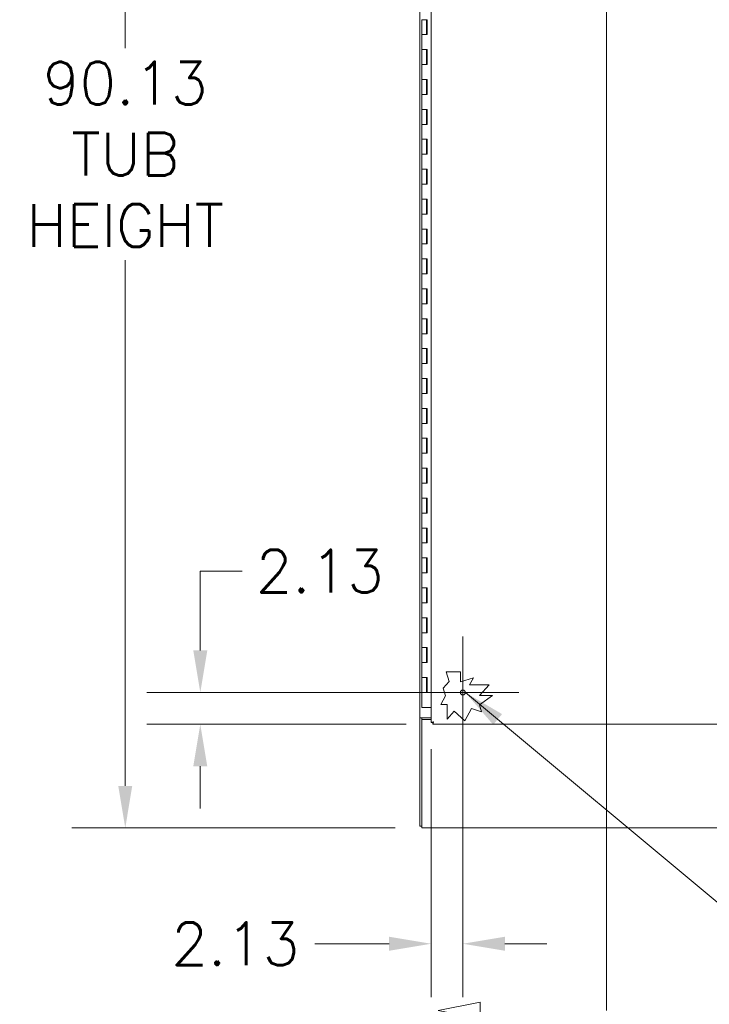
# Model space of a CAD drawing. Header units: inches. Extents: x 16 to 463, y 31 to 294.
# Tile 55 of 110: x 163 to 209, y 120 to 186. Entities that reach past the tile are written whole.
import ezdxf

# ---------------------------------------------------------------- set-up
doc = ezdxf.new("R2010")
doc.units = ezdxf.units.IN
doc.header["$LTSCALE"] = 28.571429
doc.header["$MEASUREMENT"] = 0
for name, color, linetype, lineweight in [('Center Mark (ANSI)', 7, 'Continuous', 5), ('Dimension (ANSI)', 7, 'Continuous', 5), ('Section Line (ANSI)', 7, 'Continuous', 5), ('Symbol (ANSI)', 7, 'Continuous', 5), ('Visible (ANSI)', 7, 'Continuous', 5)]:
    doc.layers.add(name, color=color, linetype=linetype, lineweight=lineweight)
doc.styles.add('ROMANS', font='romans.shx')
doc.dimstyles.new('Default (ANSI)', dxfattribs={"dimscale": 28.571429, "dimtxt": 0.1, "dimasz": 0.098425, "dimexe": 0.125, "dimexo": 0.0625, "dimgap": 0.031496, "dimtad": 0, "dimtih": 1, "dimtoh": 1, "dimrnd": 1e-08, "dimzin": 0, "dimdsep": 46, "dimtxsty": 'ROMANS', "dimcen": 0.09, "dimdle": 0.393701, "dimclrd": 256, "dimclre": 256, "dimclrt": 256, "dimadec": 0, "dimazin": 0, "dimtfac": 1, "dimtofl": 0, "dimtmove": 0, "dimatfit": 3, "dimfxl": 1, "dimtolj": 1, "dimtzin": 0, "dimlwd": -1, "dimlwe": -1, "dimarcsym": 0})
doc.dimstyles.new('Default (ANSI)$7', dxfattribs={"dimscale": 28.571429, "dimtxt": 0.1, "dimasz": 0.098425, "dimexe": 0.125, "dimexo": 0.0625, "dimgap": 0.031496, "dimtad": 0, "dimtih": 1, "dimtoh": 1, "dimrnd": 1e-08, "dimzin": 0, "dimdsep": 46, "dimtxsty": 'ROMANS', "dimcen": 0.09, "dimdle": 0.393701, "dimclrd": 256, "dimclre": 256, "dimclrt": 256, "dimadec": 0, "dimazin": 0, "dimtfac": 1, "dimtofl": 0, "dimtmove": 0, "dimatfit": 3, "dimfxl": 1, "dimtolj": 1, "dimtzin": 0, "dimlwd": -1, "dimlwe": -1, "dimarcsym": 0})

# ---------------------------------------------------------------- blocks, each defined once
blk = doc.blocks.new('2dTransSection1')
at = {"layer": 'Section Line (ANSI)', "linetype": 'Continuous'}
for p, q in [((7.0842, 4.1764), (7.0842, 7.8789)), ((6.7885, 4.1959), (6.6905, 4.1764)), ((6.7885, 4.1569), (6.7885, 4.1959)), ((7.0842, 4.1764), (7.0842, 4.1924))]:
    blk.add_line(p, q, dxfattribs=at)
at = {"layer": 'Section Line (ANSI)', "linetype": 'Continuous', "flags": 128}
blk.add_lwpolyline([(6.7885, 4.1959), (6.6905, 4.1764), (6.7885, 4.1569), (6.7885, 4.1959)], dxfattribs=at)
at = {"layer": 'Section Line (ANSI)'}
blk.add_solid([(6.7885, 4.1959), (6.6905, 4.1764), (6.7885, 4.1569), (6.7885, 4.1959)], dxfattribs=at)
blk = doc.blocks.new('*D17')
at = {"layer": 'Defpoints', "color": 0, "transparency": 16777216}
for p in [(190.051, 221.666), (170.203, 131.541), (190.051, 131.541)]:
    blk.add_point(p, dxfattribs=at)
at = {"layer": 'Dimension (ANSI)', "transparency": 16777216}
for p, q in [((188.265, 221.666), (166.631, 221.666)), ((170.203, 218.854), (170.203, 183.694)), ((170.203, 134.353), (170.203, 169.513)), ((188.265, 131.541), (166.631, 131.541))]:
    blk.add_line(p, q, dxfattribs=at)
for points in [[(169.734, 218.854), (170.671, 218.854), (170.203, 221.666)], [(169.734, 134.353), (170.671, 134.353), (170.203, 131.541)]]:
    blk.add_solid(points, dxfattribs=at)
at = {"layer": 'Dimension (ANSI)', "transparency": 16777216, "insert": (170.203, 176.604), "char_height": 2.8571, "attachment_point": 5, "style": 'ROMANS'}
blk.add_mtext('\\A1;90.13\\PTUB\\PHEIGHT', dxfattribs=at)
blk = doc.blocks.new('*D22')
at = {"layer": 'Defpoints', "color": 0, "transparency": 16777216}
for p in [(175.225, 140.604), (192.801, 140.604), (190.802, 138.479)]:
    blk.add_point(p, dxfattribs=at)
at = {"layer": 'Dimension (ANSI)', "transparency": 16777216}
for p, q in [((175.225, 143.416), (175.225, 148.727)), ((175.225, 148.727), (178.037, 148.727)), ((191.015, 140.604), (171.654, 140.604)), ((189.016, 138.479), (171.654, 138.479)), ((175.225, 135.666), (175.225, 132.854))]:
    blk.add_line(p, q, dxfattribs=at)
for points in [[(174.756, 143.416), (175.694, 143.416), (175.225, 140.604)], [(174.756, 135.666), (175.694, 135.666), (175.225, 138.479)]]:
    blk.add_solid(points, dxfattribs=at)
at = {"layer": 'Dimension (ANSI)', "transparency": 16777216, "insert": (178.937, 150.156), "char_height": 2.8571, "attachment_point": 1, "style": 'ROMANS'}
blk.add_mtext('\\A1;2.13', dxfattribs=at)
blk = doc.blocks.new('*D23')
at = {"layer": 'Defpoints', "color": 0, "transparency": 16777216}
for p in [(192.801, 140.604), (190.676, 138.604), (190.676, 123.799)]:
    blk.add_point(p, dxfattribs=at)
at = {"layer": 'Dimension (ANSI)', "transparency": 16777216}
for p, q in [((192.801, 138.818), (192.801, 120.227)), ((190.676, 136.819), (190.676, 120.227)), ((187.864, 123.799), (182.894, 123.799)), ((195.613, 123.799), (198.425, 123.799))]:
    blk.add_line(p, q, dxfattribs=at)
for points in [[(187.864, 124.267), (187.864, 123.33), (190.676, 123.799)], [(195.613, 124.267), (195.613, 123.33), (192.801, 123.799)]]:
    blk.add_solid(points, dxfattribs=at)
at = {"layer": 'Dimension (ANSI)', "transparency": 16777216, "insert": (173.287, 125.227), "char_height": 2.8571, "attachment_point": 1, "style": 'ROMANS'}
blk.add_mtext('\\A1;2.13', dxfattribs=at)

msp = doc.modelspace()

# ---------------------------------------------------------------- linework, layer by layer
at = {"layer": 'Center Mark (ANSI)', "linetype": 'Continuous'}
for p, q in [((192.8008, 144.3436), (192.8008, 136.8637)), ((196.5408, 140.6036), (189.0609, 140.6036))]:
    msp.add_line(p, q, dxfattribs=at)
at = {"layer": 'Visible (ANSI)'}
for p, q in [((189.9257, 138.9161), (189.9257, 218.2911)), ((190.6758, 138.6043), (190.6758, 218.6029)), ((190.0484, 185.6036), (190.2281, 185.6036)), ((190.0484, 184.6036), (190.0484, 185.6036)), ((190.2281, 185.6036), (190.4073, 185.6036)), ((190.3784, 184.6036), (190.3784, 185.6036)), ((190.4007, 184.6036), (190.4007, 185.6036)), ((190.4073, 185.6036), (190.4073, 184.6036)), ((190.2281, 184.6036), (190.0484, 184.6036)), ((190.0484, 184.6036), (190.2281, 184.6036)), ((190.0484, 183.6036), (190.0484, 184.6036)), ((190.4073, 184.6036), (190.2281, 184.6036)), ((190.0484, 183.6036), (190.2281, 183.6036)), ((190.0484, 182.6036), (190.0484, 183.6036)), ((190.2281, 183.6036), (190.0484, 183.6036)), ((190.2281, 183.6036), (190.4073, 183.6036)), ((190.3784, 182.6036), (190.3784, 183.6036)), ((190.4007, 182.6036), (190.4007, 183.6036)), ((190.4073, 183.6036), (190.4073, 182.6036)), ((190.2281, 182.6036), (190.0484, 182.6036)), ((190.0484, 182.6036), (190.2281, 182.6036)), ((190.0484, 181.6036), (190.0484, 182.6036)), ((190.4073, 182.6036), (190.2281, 182.6036)), ((190.0484, 181.6036), (190.2281, 181.6036)), ((190.0484, 180.6036), (190.0484, 181.6036)), ((190.2281, 181.6036), (190.0484, 181.6036)), ((190.2281, 181.6036), (190.4073, 181.6036)), ((190.3784, 180.6036), (190.3784, 181.6036)), ((190.4007, 180.6036), (190.4007, 181.6036)), ((190.4073, 181.6036), (190.4073, 180.6036)), ((190.2281, 180.6036), (190.0484, 180.6036)), ((190.0484, 180.6036), (190.2281, 180.6036)), ((190.0484, 179.6036), (190.0484, 180.6036)), ((190.4073, 180.6036), (190.2281, 180.6036)), ((190.0484, 179.6036), (190.2281, 179.6036)), ((190.0484, 178.6036), (190.0484, 179.6036)), ((190.2281, 179.6036), (190.0484, 179.6036)), ((190.2281, 179.6036), (190.4073, 179.6036)), ((190.3784, 178.6036), (190.3784, 179.6036)), ((190.4007, 178.6036), (190.4007, 179.6036)), ((190.4073, 179.6036), (190.4073, 178.6036)), ((190.2281, 178.6036), (190.0484, 178.6036)), ((190.0484, 178.6036), (190.2281, 178.6036)), ((190.0484, 177.6036), (190.0484, 178.6036)), ((190.4073, 178.6036), (190.2281, 178.6036)), ((190.0484, 177.6036), (190.2281, 177.6036)), ((190.0484, 176.6036), (190.0484, 177.6036)), ((190.2281, 177.6036), (190.0484, 177.6036)), ((190.2281, 177.6036), (190.4073, 177.6036)), ((190.3784, 176.6036), (190.3784, 177.6036)), ((190.4007, 176.6036), (190.4007, 177.6036)), ((190.4073, 177.6036), (190.4073, 176.6036)), ((190.2281, 176.6036), (190.0484, 176.6036)), ((190.0484, 176.6036), (190.2281, 176.6036)), ((190.0484, 175.6036), (190.0484, 176.6036)), ((190.4073, 176.6036), (190.2281, 176.6036)), ((190.0484, 175.6036), (190.2281, 175.6036)), ((190.0484, 174.6036), (190.0484, 175.6036)), ((190.2281, 175.6036), (190.0484, 175.6036)), ((190.2281, 175.6036), (190.4073, 175.6036)), ((190.3784, 174.6036), (190.3784, 175.6036)), ((190.4007, 174.6036), (190.4007, 175.6036)), ((190.4073, 175.6036), (190.4073, 174.6036)), ((190.2281, 174.6036), (190.0484, 174.6036)), ((190.0484, 174.6036), (190.2281, 174.6036)), ((190.0484, 173.6036), (190.0484, 174.6036)), ((190.4073, 174.6036), (190.2281, 174.6036)), ((190.0484, 173.6036), (190.2281, 173.6036)), ((190.0484, 172.6036), (190.0484, 173.6036)), ((190.2281, 173.6036), (190.0484, 173.6036)), ((190.2281, 173.6036), (190.4073, 173.6036)), ((190.3784, 172.6036), (190.3784, 173.6036)), ((190.4007, 172.6036), (190.4007, 173.6036)), ((190.4073, 173.6036), (190.4073, 172.6036)), ((190.2281, 172.6036), (190.0484, 172.6036)), ((190.0484, 172.6036), (190.2281, 172.6036)), ((190.0484, 171.6036), (190.0484, 172.6036)), ((190.4073, 172.6036), (190.2281, 172.6036)), ((190.0484, 171.6036), (190.2281, 171.6036)), ((190.0484, 170.6036), (190.0484, 171.6036)), ((190.2281, 171.6036), (190.0484, 171.6036)), ((190.2281, 171.6036), (190.4073, 171.6036)), ((190.3784, 170.6036), (190.3784, 171.6036)), ((190.4007, 170.6036), (190.4007, 171.6036)), ((190.4073, 171.6036), (190.4073, 170.6036)), ((190.2281, 170.6036), (190.0484, 170.6036)), ((190.0484, 170.6036), (190.2281, 170.6036)), ((190.0484, 169.6036), (190.0484, 170.6036)), ((190.4073, 170.6036), (190.2281, 170.6036)), ((190.0484, 169.6036), (190.2281, 169.6036)), ((190.0484, 168.6036), (190.0484, 169.6036)), ((190.2281, 169.6036), (190.0484, 169.6036)), ((190.2281, 169.6036), (190.4073, 169.6036)), ((190.3784, 168.6036), (190.3784, 169.6036)), ((190.4007, 168.6036), (190.4007, 169.6036)), ((190.4073, 169.6036), (190.4073, 168.6036)), ((190.2281, 168.6036), (190.0484, 168.6036)), ((190.0484, 168.6036), (190.2281, 168.6036)), ((190.0484, 167.6036), (190.0484, 168.6036)), ((190.4073, 168.6036), (190.2281, 168.6036)), ((190.0484, 167.6036), (190.2281, 167.6036)), ((190.0484, 166.6036), (190.0484, 167.6036)), ((190.2281, 167.6036), (190.0484, 167.6036)), ((190.2281, 167.6036), (190.4073, 167.6036)), ((190.3784, 166.6036), (190.3784, 167.6036)), ((190.4007, 166.6036), (190.4007, 167.6036)), ((190.4073, 167.6036), (190.4073, 166.6036)), ((190.2281, 166.6036), (190.0484, 166.6036)), ((190.0484, 166.6036), (190.2281, 166.6036)), ((190.0484, 165.6036), (190.0484, 166.6036)), ((190.4073, 166.6036), (190.2281, 166.6036)), ((190.0484, 165.6036), (190.2281, 165.6036)), ((190.0484, 164.6036), (190.0484, 165.6036)), ((190.2281, 165.6036), (190.0484, 165.6036)), ((190.2281, 165.6036), (190.4073, 165.6036)), ((190.3784, 164.6036), (190.3784, 165.6036)), ((190.4007, 164.6036), (190.4007, 165.6036)), ((190.4073, 165.6036), (190.4073, 164.6036)), ((190.2281, 164.6036), (190.0484, 164.6036)), ((190.0484, 164.6036), (190.2281, 164.6036)), ((190.0484, 163.6036), (190.0484, 164.6036)), ((190.4073, 164.6036), (190.2281, 164.6036)), ((190.0484, 163.6036), (190.2281, 163.6036)), ((190.0484, 162.6036), (190.0484, 163.6036)), ((190.2281, 163.6036), (190.0484, 163.6036)), ((190.2281, 163.6036), (190.4073, 163.6036)), ((190.3784, 162.6036), (190.3784, 163.6036)), ((190.4007, 162.6036), (190.4007, 163.6036)), ((190.4073, 163.6036), (190.4073, 162.6036)), ((190.2281, 162.6036), (190.0484, 162.6036)), ((190.0484, 162.6036), (190.2281, 162.6036)), ((190.0484, 161.6036), (190.0484, 162.6036)), ((190.4073, 162.6036), (190.2281, 162.6036)), ((190.0484, 161.6036), (190.2281, 161.6036)), ((190.0484, 160.6036), (190.0484, 161.6036)), ((190.2281, 161.6036), (190.0484, 161.6036)), ((190.2281, 161.6036), (190.4073, 161.6036)), ((190.3784, 160.6036), (190.3784, 161.6036)), ((190.4007, 160.6036), (190.4007, 161.6036)), ((190.4073, 161.6036), (190.4073, 160.6036)), ((190.2281, 160.6036), (190.0484, 160.6036)), ((190.0484, 160.6036), (190.2281, 160.6036)), ((190.0484, 159.6036), (190.0484, 160.6036)), ((190.4073, 160.6036), (190.2281, 160.6036)), ((190.0484, 159.6036), (190.2281, 159.6036)), ((190.0484, 158.6036), (190.0484, 159.6036)), ((190.2281, 159.6036), (190.0484, 159.6036)), ((190.2281, 159.6036), (190.4073, 159.6036)), ((190.3784, 158.6036), (190.3784, 159.6036)), ((190.4007, 158.6036), (190.4007, 159.6036)), ((190.4073, 159.6036), (190.4073, 158.6036)), ((190.2281, 158.6036), (190.0484, 158.6036)), ((190.0484, 158.6036), (190.2281, 158.6036)), ((190.0484, 157.6036), (190.0484, 158.6036)), ((190.4073, 158.6036), (190.2281, 158.6036)), ((190.0484, 157.6036), (190.2281, 157.6036)), ((190.0484, 156.6036), (190.0484, 157.6036)), ((190.2281, 157.6036), (190.0484, 157.6036)), ((190.2281, 157.6036), (190.4073, 157.6036)), ((190.3784, 156.6036), (190.3784, 157.6036)), ((190.4007, 156.6036), (190.4007, 157.6036)), ((190.4073, 157.6036), (190.4073, 156.6036)), ((190.2281, 156.6036), (190.0484, 156.6036)), ((190.0484, 156.6036), (190.2281, 156.6036)), ((190.0484, 155.6036), (190.0484, 156.6036)), ((190.4073, 156.6036), (190.2281, 156.6036)), ((190.0484, 155.6036), (190.2281, 155.6036)), ((190.0484, 154.6036), (190.0484, 155.6036)), ((190.2281, 155.6036), (190.0484, 155.6036)), ((190.2281, 155.6036), (190.4073, 155.6036)), ((190.3784, 154.6036), (190.3784, 155.6036)), ((190.4007, 154.6036), (190.4007, 155.6036)), ((190.4073, 155.6036), (190.4073, 154.6036)), ((190.2281, 154.6036), (190.0484, 154.6036)), ((190.0484, 154.6036), (190.2281, 154.6036)), ((190.0484, 153.6036), (190.0484, 154.6036)), ((190.4073, 154.6036), (190.2281, 154.6036)), ((190.0484, 153.6036), (190.2281, 153.6036)), ((190.0484, 152.6036), (190.0484, 153.6036)), ((190.2281, 153.6036), (190.0484, 153.6036)), ((190.2281, 153.6036), (190.4073, 153.6036)), ((190.3784, 152.6036), (190.3784, 153.6036)), ((190.4007, 152.6036), (190.4007, 153.6036)), ((190.4073, 153.6036), (190.4073, 152.6036)), ((190.2281, 152.6036), (190.0484, 152.6036)), ((190.0484, 152.6036), (190.2281, 152.6036)), ((190.0484, 151.6036), (190.0484, 152.6036)), ((190.4073, 152.6036), (190.2281, 152.6036)), ((190.0484, 151.6036), (190.2281, 151.6036)), ((190.0484, 150.6036), (190.0484, 151.6036)), ((190.2281, 151.6036), (190.0484, 151.6036)), ((190.2281, 151.6036), (190.4073, 151.6036)), ((190.3784, 150.6036), (190.3784, 151.6036)), ((190.4007, 150.6036), (190.4007, 151.6036)), ((190.4073, 151.6036), (190.4073, 150.6036)), ((190.2281, 150.6036), (190.0484, 150.6036)), ((190.0484, 150.6036), (190.2281, 150.6036)), ((190.0484, 149.6036), (190.0484, 150.6036)), ((190.4073, 150.6036), (190.2281, 150.6036)), ((190.0484, 149.6036), (190.2281, 149.6036)), ((190.0484, 148.6036), (190.0484, 149.6036)), ((190.2281, 149.6036), (190.0484, 149.6036)), ((190.2281, 149.6036), (190.4073, 149.6036)), ((190.3784, 148.6036), (190.3784, 149.6036)), ((190.4007, 148.6036), (190.4007, 149.6036)), ((190.4073, 149.6036), (190.4073, 148.6036)), ((190.2281, 148.6036), (190.0484, 148.6036)), ((190.0484, 148.6036), (190.2281, 148.6036)), ((190.0484, 147.6036), (190.0484, 148.6036)), ((190.4073, 148.6036), (190.2281, 148.6036)), ((190.0484, 147.6036), (190.2281, 147.6036)), ((190.0484, 146.6036), (190.0484, 147.6036)), ((190.2281, 147.6036), (190.0484, 147.6036)), ((190.2281, 147.6036), (190.4073, 147.6036)), ((190.3784, 146.6036), (190.3784, 147.6036)), ((190.4007, 146.6036), (190.4007, 147.6036)), ((190.4073, 147.6036), (190.4073, 146.6036)), ((190.2281, 146.6036), (190.0484, 146.6036)), ((190.0484, 146.6036), (190.2281, 146.6036)), ((190.0484, 145.6036), (190.0484, 146.6036)), ((190.4073, 146.6036), (190.2281, 146.6036)), ((190.0484, 145.6036), (190.2281, 145.6036)), ((190.0484, 144.6036), (190.0484, 145.6036)), ((190.2281, 145.6036), (190.0484, 145.6036)), ((190.2281, 145.6036), (190.4073, 145.6036)), ((190.3784, 144.6036), (190.3784, 145.6036)), ((190.4007, 144.6036), (190.4007, 145.6036)), ((190.4073, 145.6036), (190.4073, 144.6036)), ((190.2281, 144.6036), (190.0484, 144.6036)), ((190.0484, 144.6036), (190.2281, 144.6036)), ((190.0484, 143.6036), (190.0484, 144.6036)), ((190.4073, 144.6036), (190.2281, 144.6036)), ((190.0484, 143.6036), (190.2281, 143.6036)), ((190.0484, 142.6036), (190.0484, 143.6036)), ((190.2281, 143.6036), (190.0484, 143.6036)), ((190.2281, 143.6036), (190.4073, 143.6036)), ((190.3784, 142.6036), (190.3784, 143.6036)), ((190.4007, 142.6036), (190.4007, 143.6036)), ((190.4073, 143.6036), (190.4073, 142.6036)), ((190.2281, 142.6036), (190.0484, 142.6036)), ((190.0484, 142.6036), (190.2281, 142.6036)), ((190.0484, 141.6036), (190.0484, 142.6036)), ((190.4073, 142.6036), (190.2281, 142.6036)), ((190.0484, 141.6036), (190.2281, 141.6036)), ((190.0484, 140.6036), (190.0484, 141.6036)), ((190.2281, 141.6036), (190.0484, 141.6036)), ((190.2281, 141.6036), (190.4073, 141.6036)), ((190.3784, 140.6036), (190.3784, 141.6036)), ((190.4007, 140.6036), (190.4007, 141.6036)), ((190.4073, 141.6036), (190.4073, 140.6036)), ((191.677, 141.991), (192.6415, 141.991)), ((191.8745, 141.3328), (191.677, 141.991)), ((192.6415, 141.991), (192.6415, 141.3273)), ((191.4795, 140.9034), (191.8745, 141.3328)), ((192.6415, 141.3273), (193.5027, 141.5857)), ((193.5027, 141.5857), (193.2479, 141.1127)), ((193.2479, 141.1127), (194.5615, 141.1127)), ((194.5615, 141.1127), (193.9047, 140.3987)), ((190.2281, 140.6036), (190.0484, 140.6036)), ((190.0484, 140.6036), (190.2281, 140.6036)), ((190.0484, 139.6036), (190.0484, 140.6036)), ((190.4073, 140.6036), (190.2281, 140.6036)), ((191.3218, 139.7924), (191.6372, 140.3778)), ((191.6372, 140.3778), (191.4795, 140.9034)), ((193.9047, 140.3987), (194.7862, 140.3987)), ((194.7862, 140.3987), (193.9047, 139.787)), ((191.7423, 139.7924), (191.3218, 139.7924)), ((191.7423, 138.8218), (191.7423, 139.7924)), ((193.9047, 139.787), (194.0503, 139.3017)), ((190.2281, 139.6036), (190.0484, 139.6036)), ((190.2281, 139.6036), (190.6758, 139.6036)), ((192.226, 139.3475), (191.7423, 138.8218)), ((192.9235, 138.7057), (192.226, 139.3475)), ((193.3753, 139.5443), (192.9235, 138.7057)), ((194.0503, 139.3017), (193.3753, 139.5443)), ((190.0819, 138.9161), (189.9257, 138.9161)), ((189.9257, 138.9159), (189.9257, 138.9161)), ((190.0507, 138.9159), (189.9257, 138.9159)), ((189.9257, 138.9159), (189.9257, 131.6661)), ((190.0507, 138.9161), (190.0507, 138.9159)), ((190.0507, 138.9159), (190.0507, 138.7911)), ((190.0507, 138.7911), (190.6758, 138.7911)), ((190.0507, 131.6974), (190.0507, 138.7911)), ((190.0819, 138.9161), (190.6758, 138.9161)), ((190.8008, 138.6043), (190.6758, 138.6043)), ((190.8015, 138.6036), (190.8015, 138.4786)), ((225.0501, 138.4786), (190.8015, 138.4786)), ((190.0507, 131.6661), (189.9257, 131.6661)), ((190.0507, 131.6974), (190.0507, 131.5411)), ((225.9257, 131.5411), (190.0507, 131.5411))]:
    msp.add_line(p, q, dxfattribs=at)
msp.add_circle((192.8008, 140.6036), 0.1685, dxfattribs=at)
for points, knots in [([(190.8321, 138.6349), (190.7804, 138.6285), (190.7295, 138.622), (190.7013, 138.6156), (190.6848, 138.6118), (190.6758, 138.6081), (190.6758, 138.6043)], [0, 0, 0, 0, 0.9920594, 0.9920594, 0.9920594, 1.5707963, 1.5707963, 1.5707963, 1.5707963]), ([(190.8321, 138.6349), (190.8166, 138.6253), (190.8023, 138.6157), (190.8009, 138.606), (190.8009, 138.6055), (190.8008, 138.6049), (190.8008, 138.6043)], [0, 0, 0, 0, 1.4834748, 1.4834748, 1.4834748, 1.5707963, 1.5707963, 1.5707963, 1.5707963]), ([(190.8015, 138.4786), (190.808, 138.4786), (190.8144, 138.5062), (190.8208, 138.5494), (190.8246, 138.5747), (190.8283, 138.6047), (190.8321, 138.6349)], [0, 0, 0, 0, 0.9920594, 0.9920594, 0.9920594, 1.5707963, 1.5707963, 1.5707963, 1.5707963]), ([(190.8321, 138.6349), (190.8225, 138.6194), (190.8128, 138.6051), (190.8032, 138.6038), (190.8027, 138.6037), (190.8021, 138.6036), (190.8015, 138.6036)], [0, 0, 0, 0, 1.4834748, 1.4834748, 1.4834748, 1.5707963, 1.5707963, 1.5707963, 1.5707963])]:
    msp.add_open_spline(points, degree=3, knots=knots, dxfattribs=at)

# ---------------------------------------------------------------- block references
at = {"layer": 'Section Line (ANSI)', "xscale": 28.57142857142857, "yscale": 28.57142857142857, "zscale": 28.57142857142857}
msp.add_blockref('2dTransSection1', (0, 0), dxfattribs=at)

# ---------------------------------------------------------------- dimensions: what is measured, and where the dimension line sits
at = {"layer": 'Dimension (ANSI)'}
dim = msp.add_linear_dim(base=(170.2026245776, 131.5411404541), p1=(190.0506712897, 221.6661404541), p2=(190.0506712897, 131.5411404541), angle=90, text='<>\\PTUB\\PHEIGHT', dimstyle='Default (ANSI)', override={"dimdec": 2, "dimtp": 0, "dimtm": 0, "dimtdec": 2, "dimatfit": 1}, dxfattribs=at)
dim.commit()
dim.dimension.update_dxf_attribs({"geometry": '*D17', "text_midpoint": (170.2026245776, 176.6036404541), "dimtype": 160})
for base, p1, p2, angle, override, picture, middle in [((175.2251125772, 140.6036404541), (190.8015330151, 138.4786404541), (192.8008259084, 140.6036404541), 90, {"dimdec": 2, "dimtp": 0, "dimtm": 0, "dimtdec": 2, "dimatfit": 1}, '*D22', (183.2908900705, 148.7273810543)), ((190.6758259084, 123.7987978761), (192.8008259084, 140.6036404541), (190.6758259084, 138.6043475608), 180, {"dimtih": 0, "dimtoh": 0, "dimdec": 2, "dimtp": 0, "dimtm": 0, "dimtdec": 2, "dimatfit": 1}, '*D23', (177.6405957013, 123.7987978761))]:
    dim = msp.add_linear_dim(base=base, p1=p1, p2=p2, angle=angle, dimstyle='Default (ANSI)', override=override, dxfattribs=at)
    dim.commit()
    dim.dimension.update_dxf_attribs({"geometry": picture, "text_midpoint": middle, "dimtype": 160})

# ---------------------------------------------------------------- leaders
at = {"layer": 'Symbol (ANSI)', "annotation_type": 0, "has_hookline": 1, "hookline_direction": 0, "text_width": 30.6847}
msp.add_leader([(192.9693, 140.6036), (221.0661, 117.1986), (223.8783, 117.1986)], dimstyle='Default (ANSI)$7', override={"dimtad": 0}, dxfattribs=at)

doc.saveas('drawing.dxf')
